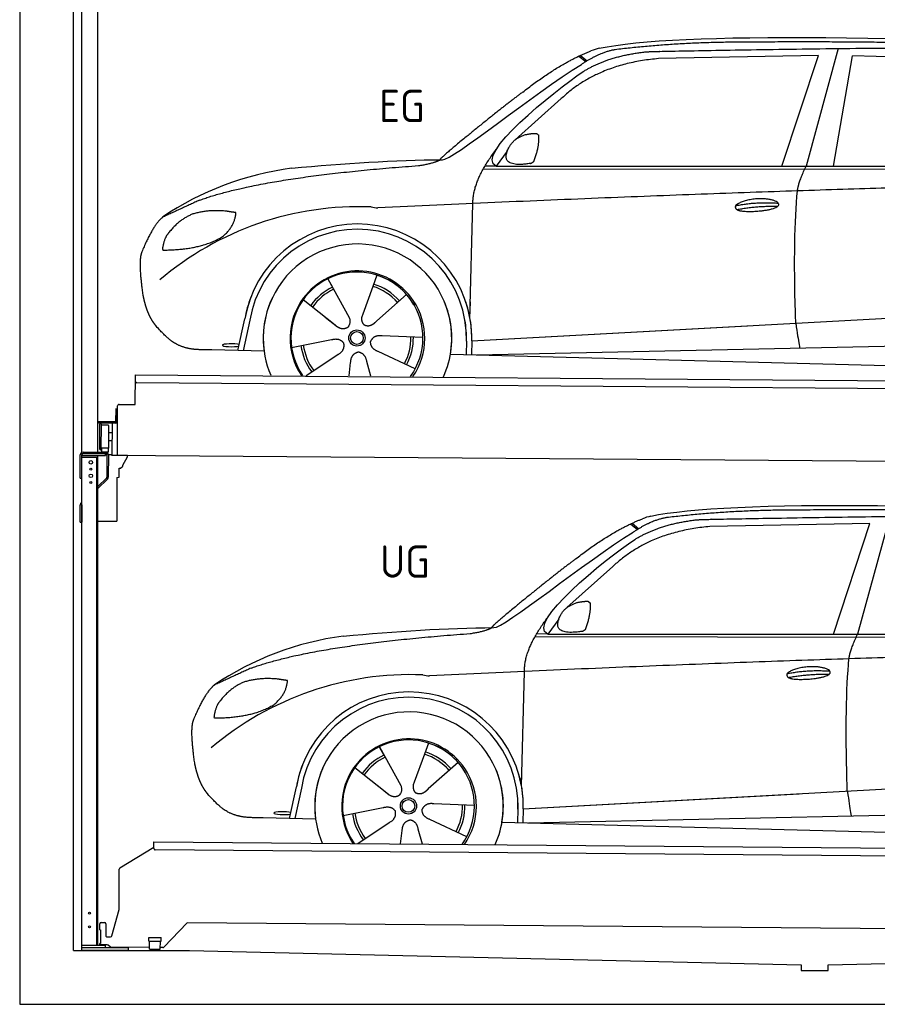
# Model space of a CAD drawing. Header units: millimetres. Extents: x -411 to 6777, y 0 to 6177.
# Tile 1 of 6: x 0 to 3183, y 0 to 3656. Entities that reach past the tile are written whole.
import ezdxf

# ---------------------------------------------------------------- set-up
doc = ezdxf.new("R2010")
doc.units = ezdxf.units.MM
for name, color, linetype, lineweight in [('car', 10, 'Continuous', 25), ('Gebäude', 7, 'Continuous', 25), ('Logo', 7, 'Continuous', 25), ('Plattform', 7, 'Continuous', 25), ('Ständer hinten', 7, 'Continuous', 25)]:
    doc.layers.add(name, color=color, linetype=linetype, lineweight=lineweight)
doc.styles.get("Standard").update_dxf_attribs({"font": 'ISOCP.SHX'})

# ---------------------------------------------------------------- blocks, each defined once
blk = doc.blocks.new('UG Plattfrom Gl550')
at = {"layer": 'Plattform'}
for p, q in [((498.1, 578.8), (498.2, 597.8)), ((498.2, 597.8), (498.3, 603.8)), ((498.3, 603.8), (5435.1, 560.7)), ((371.8, 506.3), (498.1, 583.5)), ((5429.8, 530.7), (503, 573.7)), ((368.7, 352.3), (369.4, 502.1)), ((342.2, 253.9), (368.7, 352.3)), ((297.4, 276.5), (297.6, 298.5)), ((302.6, 303.5), (314.6, 303.4)), ((319.6, 298.3), (319.2, 255.3)), ((621.4, 302.7), (535.3, 212)), ((5347, 261.5), (621.4, 302.7)), ((297.4, 276.5), (299.7, 276.5)), ((299.7, 276.5), (299.3, 225.5)), ((296.9, 220.5), (297, 225.5)), ((325.2, 220.3), (296.9, 220.5)), ((299.3, 225.5), (297, 225.5)), ((324.2, 250.3), (337.3, 250.2)), ((479.6, 234.9), (479.7, 247.9)), ((479.6, 234.9), (524.6, 234.5)), ((479.7, 247.9), (524.7, 247.5)), ((481.8, 204.9), (482.1, 234.9)), ((521.8, 204.6), (522.1, 234.6)), ((524.6, 234.5), (524.7, 247.5)), ((335.5, 213.3), (328.3, 219.2)), ((481.8, 210.9), (338.6, 212.2)), ((481.8, 204.9), (521.8, 204.6)), ((531.7, 210.5), (521.8, 210.6))]:
    blk.add_line(p, q, dxfattribs=at)
for centre, start, end in [((503.1, 578.7), 179.5, 269.5), ((374.4, 502.1), 121.4261, 179.5), ((302.6, 298.5), 89.5, 179.5), ((314.6, 298.4), 359.5, 89.5), ((324.2, 255.3), 179.5, 269.5), ((325.1, 215.3), 50.8402, 89.5), ((337.4, 255.2), 269.5, 344.9258), ((338.6, 217.2), 230.8402, 269.5), ((531.7, 215.5), 269.5, 316.4902)]:
    blk.add_arc(centre, 5, start, end, dxfattribs=at)
blk = doc.blocks.new('Palette EG Gl550')
at = {"layer": 'Plattform'}
for p, q in [((428.6, 2227), (429.5, 2337)), ((429.5, 2337), (5467.3, 2298)), ((5462.1, 2268), (434.2, 2307)), ((356.5, 2210.3), (356.1, 2164.3)), ((363.5, 2210.2), (356.5, 2210.3)), ((358.1, 2163.3), (358.5, 2210.3)), ((362.6, 2037.5), (363.6, 2222.5)), ((368.6, 2227.5), (428.6, 2227)), ((354.1, 2162.3), (292.8, 2162.8)), ((293.1, 2162.8), (293.1, 2157.8)), ((293.1, 2160.8), (355.1, 2160.3)), ((355.1, 2157.3), (293.1, 2157.8)), ((342.6, 2157.4), (341.7, 2037.7)), ((355.1, 2157.3), (355.1, 2160.3)), ((363.1, 2163.2), (358.1, 2163.3)), ((358.2, 2163.3), (363.1, 2163.2)), ((297.3, 2060.5), (298, 2154.5)), ((302, 2154.5), (301.3, 2060.5)), ((330, 2149.4), (329.3, 2065.2)), ((342.3, 2121.9), (329.8, 2122.3)), ((342.1, 2091.7), (329.5, 2091.8)), ((328.9, 2065), (303.9, 2065)), ((303.9, 2065), (303.9, 2050)), ((328.9, 2065), (303.9, 2065)), ((303.9, 2065), (303.9, 2050)), ((303.9, 2050), (328.9, 2050)), ((328.9, 2050), (303.9, 2050)), ((328.9, 2065), (328.9, 2050)), ((328.9, 2065), (328.9, 2050)), ((5465, 1998), (341.7, 2037.7))]:
    blk.add_line(p, q, dxfattribs=at)
for centre, radius, start, end in [((434.3, 2312), 5, 179.556, 269.556), ((368.6, 2222.5), 5, 89.556, 179.556), ((354.1, 2164.3), 2.01, 269.7445, 359.3674), ((355.1, 2163.3), 3, 269.7663, 359.5554), ((355.1, 2163.3), 6, 269.556, 359.556), ((355.1, 2163.3), 6, 269.5566, 359.5553), ((300, 2154.5), 2, 359.3444, 179.3444), ((302.4, 2150.4), 0.4, 179.3444, 271.7264), ((313.4, 1823.4), 326.8, 87.1681, 91.938), ((329.6, 2149.4), 0.4, 359.3444, 86.9565), ((299.3, 2060.5), 2, 179.3444, 359.3444), ((301.7, 2064.6), 0.4, 86.9623, 179.3444), ((302.7, 2073.3), 8.39, 263.3001, 278.0521), ((328.9, 2065.2), 0.4, 267.6536, 359.3444)]:
    blk.add_arc(centre, radius, start, end, dxfattribs=at)
blk = doc.blocks.new('Ständer hinten')
at = {"layer": 'Ständer hinten'}
for p, q in [((229.9, 5062), (229.9, 2048.6)), ((229.9, 5062), (289.9, 5062)), ((289.9, 2050), (289.9, 5062)), ((289.9, 4942), (312.9, 4942)), ((312.9, 4942), (312.9, 4440.7)), ((312.9, 4440.7), (289.9, 4441)), ((230, 2040), (230, 2037)), ((230, 2037), (318.9, 2037)), ((318.9, 2045), (235, 2045)), ((318.9, 2045), (318.9, 2037))]:
    blk.add_line(p, q, dxfattribs=at)
blk = doc.blocks.new('Car_EG')
at = {"layer": 'car'}
for p, q in [((3037.9, 3548.8), (2918.5, 3111.9)), ((2075.4, 3520.6), (2101.4, 3500.1)), ((2081.3, 3523.3), (2106.7, 3503.2)), ((2964.5, 3523), (2370.7, 3511.1)), ((2828.5, 3111.9), (2964.5, 3523)), ((3020.2, 3112), (3091, 3521.1)), ((3792.6, 3504.8), (3091, 3521.1)), ((2009.8, 3362.5), (1839, 3210.1)), ((1809.4, 3167), (1768.3, 3111.3)), ((1768.3, 3111.3), (1727, 3112.4)), ((1768.3, 3111.3), (4420.2, 3112.7)), ((1721.3, 3102.4), (4364.6, 3099.2)), ((1671.2, 2547.6), (1682.3, 2973.1)), ((1325.6, 2707.3), (1310.5, 2665.6)), ((1143.3, 2693.6), (1160.5, 2662.6)), ((1143.5, 2693.6), (1222.8, 2549.9)), ((1310.5, 2665.6), (1273.2, 2562.5)), ((1435.9, 2635.1), (1325, 2537)), ((1052.3, 2616.4), (1171, 2522.3)), ((1671.2, 2547.6), (1672.8, 2608.3)), ((1273.2, 2562.5), (1269.4, 2552.2)), ((1677.7, 2463), (3547.7, 2565.1)), ((810, 2427.3), (835.6, 2544.9)), ((854.1, 2539.5), (829.5, 2426.7)), ((1133.8, 2551.8), (1180.1, 2515.1)), ((1677.7, 2463), (2701.8, 2519)), ((1009, 2438.8), (1157.7, 2467.7)), ((1496.5, 2475.5), (1345.2, 2481.8)), ((1658.1, 2462.4), (1656.8, 2412)), ((1677.7, 2463), (1676.5, 2411.5)), ((1697, 2410.9), (3582.9, 2452.3)), ((907, 2424.7), (712.8, 2429.9)), ((1468.3, 2359.5), (1331, 2423.5)), ((1598.6, 2413.5), (3647.1, 2360.1)), ((1063.5, 2334.5), (1180.5, 2412.2)), ((1222.2, 2333.1), (1228.3, 2382.6)), ((1303.4, 2332.4), (1288.2, 2387.1))]:
    blk.add_line(p, q, dxfattribs=at)
for radius in [30.1, 23.6]:
    blk.add_circle((1251.5, 2473.8), radius, dxfattribs=at)
for centre, radius, start, end in [((2188.5, 3379.2), 174.5, 102.3489, 113.0153), ((1156.1, 1991.5), 1122.3, 97.5147, 123.9129), ((1259.2, 1820.1), 1141.2, 87.724, 130.3913), ((1332, 3074.5), 117.4, 256.4608, 268.6636), ((1253.6, 2472.9), 424.2, 10.1481, 170.2223), ((1253.4, 2472.7), 404.8, 358.5419, 170.499), ((1253.6, 2472.9), 350, 350.2258, 187.9239), ((1251.5, 2473.8), 245, 51.7123, 188.2101), ((1253.6, 2472.9), 250, 34.003, 143.5989), ((1251.5, 2473.8), 245, 30.221, 72.4019), ((1251.5, 2473.8), 209.6, 41.1302, 72.8747), ((1251.5, 2473.8), 209.6, 115.7372, 144.8747), ((1251.5, 2473.8), 200.6, 115.5705, 145.0215), ((1251.5, 2473.8), 200.6, 41.1155, 72.9111), ((1253.6, 2472.9), 424.2, 158.9384, 170.2223), ((1253.6, 2472.9), 350, 154.4856, 203.0931), ((1253.6, 2472.9), 350, 154.4856, 157.347), ((1253.6, 2472.9), 250, 143.5989, 213.5789), ((1251.5, 2473.8), 245, 144.4019, 214.6129), ((1253.6, 2472.9), 250, 143.5989, 147.9713), ((1251.5, 2473.8), 245, 143.0042, 147.4925), ((1251.5, 2473.8), 200.6, 41.1155, 44.3784), ((1251.5, 2473.8), 245, 324.3871, 34.5977), ((1253.6, 2472.9), 250, 325.4211, 34.003), ((1253.6, 2472.9), 250, 29.7422, 34.003), ((1253.6, 2472.9), 350, 350.2258, 23.1163), ((1253.6, 2472.9), 424.2, 358.6661, 18.6635), ((1253.6, 2472.9), 350, 335.9069, 11.3993), ((1253.6, 2472.9), 404.6, 358.5068, 9.6777), ((1253.6, 2472.9), 424.2, 358.6661, 9.1695), ((1251.5, 2473.8), 200.6, 331.5904, 1.0215), ((1251.5, 2473.8), 209.6, 331.7372, 0.8747), ((1251.5, 2473.8), 209.6, 187.7372, 216.8747), ((1251.5, 2473.8), 200.6, 187.5904, 217.0215)]:
    blk.add_arc(centre, radius, start, end, dxfattribs=at)
blk.add_ellipse((785.5, 2446.9), major_axis=(33.6, -0.3), ratio=0.157274, start_param=0.513473, end_param=5.704241, dxfattribs=at)
for points, degree in [([(2151.2, 3549.7), (2438.8, 3611.3), (3323.8, 3598), (4495.8, 3534.7)], 3), ([(2681.9, 3572.1), (2439, 3572), (2209.6, 3544.1)], 2), ([(3646, 3557.4), (3297.8, 3576.8), (2681.9, 3572.1)], 2), ([(1866.9, 3386.8), (2008, 3497.1), (2120.2, 3539.8)], 2), ([(2370.7, 3511.1), (2146.6, 3491.8), (2009.8, 3362.5)], 2), ([(2209.6, 3544.1), (2153.4, 3535.1), (2085, 3489.8)], 2), ([(2091.3, 3463.1), (2185.1, 3520.8), (2320.7, 3536)], 2), ([(1568.6, 3135.8), (1604.3, 3132), (1906.5, 3380.9), (2085, 3489.8)], 3), ([(1768.3, 3111.3), (1685.3, 3151.4), (1979.2, 3387.7), (2091.3, 3463.1)], 3), ([(1866.9, 3386.8), (1785.8, 3326.3), (1683.4, 3242.9), (1554.1, 3137.7), (1560, 3135.7)], 4), ([(1817.6, 3184.6), (1834.1, 3214.9), (1876.9, 3229)], 2), ([(1876.9, 3229), (1905.6, 3234.7), (1918.5, 3233.5)], 2), ([(1908.1, 3129.4), (1929.6, 3182.4), (1927, 3227.3)], 2), ([(1918.5, 3233.5), (1924.5, 3227.4), (1927, 3227.3)], 2), ([(1894.6, 3121.7), (1772.4, 3103), (1817.6, 3184.6)], 2), ([(1682.3, 2973.1), (1679.9, 3056.7), (1768.8, 3174)], 2), ([(667.1, 2985.4), (903.7, 3072), (1480.7, 3113.9)], 2), ([(1009.4, 3104.2), (1205.7, 3122.1), (1390.9, 3135.2), (1568.6, 3135.8)], 3), ([(1480.7, 3113.9), (1533.9, 3121.8), (1559.7, 3134.7)], 2), ([(1894.6, 3121.7), (1900.7, 3123.5), (1908.1, 3129.4)], 2), ([(2886.6, 3020), (2889.7, 3051), (2918.5, 3111.9)], 2), ([(4638.8, 3041), (3762.4, 3069.4), (1329.3, 2957.2)], 2), ([(667.1, 2985.4), (532.9, 2923.5)], 1), ([(2656.5, 2964.7), (2732, 2980.9), (2815.5, 2974.4)], 2), ([(2661.4, 2950.8), (2735.6, 2964.7), (2813.5, 2963.3)], 2), ([(643.1, 2934.4), (590.8, 2913.7), (552.7, 2863.7)], 2), ([(770, 2944.2), (702.5, 2951.9), (643.1, 2934.4)], 2), ([(752.9, 2850.7), (798.9, 2887.7), (802.6, 2939.5)], 2), ([(802.6, 2939.5), (784.9, 2941.6), (770, 2944.2)], 2), ([(532.9, 2923.5), (498.2, 2900.8), (453.2, 2793.7)], 2), ([(552.7, 2863.7), (534.5, 2843.9), (529.7, 2802.6)], 2), ([(531, 2800.3), (675.7, 2800.9), (752.9, 2850.7)], 2), ([(453.2, 2793.7), (446.7, 2777.8), (444.7, 2749.3), (445.7, 2716.9), (456.9, 2633.7)], 4), ([(529.7, 2802.6), (533.1, 2802.5), (531, 2800.3)], 2), ([(1171, 2522.3), (1194.3, 2500.4), (1217.6, 2513.8)], 2), ([(1157.7, 2467.7), (1188.4, 2476.4), (1203, 2453.9)], 2), ([(1180.5, 2412.2), (1208.5, 2427.6), (1203, 2453.9)], 2), ([(1331, 2423.5), (1301, 2434.5), (1302.5, 2461.3)], 2), ([(1345.2, 2481.8), (1313.5, 2485.8), (1302.5, 2461.3)], 2), ([(1228.3, 2382.6), (1229.5, 2414.6), (1255.5, 2421.5)], 2), ([(1288.2, 2387.1), (1282.2, 2418.5), (1255.5, 2421.5)], 2)]:
    blk.add_open_spline(points, degree=degree, dxfattribs=at)
for points, degree, knots in [([(2320.7, 3536), (2347.3, 3538), (2486.7, 3539.9), (3508.2, 3560), (4128.4, 3553.6), (4583.8, 3381), (4560.1, 3207.3)], 4, [0.0821318, 0.0821318, 0.0821318, 0.0821318, 0.0821318, 0.258851, 0.508851, 1, 1, 1, 1, 1]), ([(2880.4, 2528.7), (2879.9, 2542.3), (2879.5, 2555.6), (2879.1, 2568.8), (2873.5, 2758.7), (2876, 2909.1), (2886.6, 3020)], 3, [0, 0, 0, 0, 0.064923, 0.064923, 0.064923, 1, 1, 1, 1]), ([(2656.5, 2964.7), (2660.7, 2969.8), (2681.9, 2985.9), (2764.7, 3005.3), (2879.8, 2968.1), (2770.8, 2940.5), (2686, 2941.9), (2651.7, 2945.8), (2656.5, 2964.7)], 5, [0, 0, 0, 0, 0, 0, 0.300106, 0.500106, 0.700106, 1, 1, 1, 1, 1, 1]), ([(456.9, 2633.7), (457.7, 2629.5), (458.6, 2625.3), (459.5, 2621.1), (460.5, 2617.1), (464, 2602.3), (468, 2588.6), (472.4, 2576.1), (477.3, 2564.8)], 4, [0.4914944, 0.4914944, 0.4914944, 0.4914944, 0.4914944, 0.5422469, 0.5422469, 0.5422469, 0.5422469, 0.728655, 0.728655, 0.728655, 0.728655, 0.728655]), ([(476.9, 2565.5), (478.3, 2562.3), (479.7, 2559.2), (481.1, 2556.2), (482.6, 2553.3), (488.2, 2542.2), (494.2, 2532.8), (500.4, 2524.9), (506.9, 2517.4)], 4, [0.7288005, 0.7288005, 0.7288005, 0.7288005, 0.7288005, 0.7843928, 0.7843928, 0.7843928, 0.7843928, 1, 1, 1, 1, 1]), ([(1222.8, 2549.9), (1224.5, 2545.8), (1225.5, 2541.8), (1225.8, 2537.9), (1226.4, 2529.3), (1223.7, 2521.3), (1217.6, 2513.8)], 3, [0.2167758, 0.2167758, 0.2167758, 0.2167758, 0.4600873, 0.4600873, 0.4600873, 1, 1, 1, 1]), ([(1269.4, 2552.2), (1268.8, 2549), (1268.5, 2546), (1268.6, 2543.1), (1269, 2540.3), (1269.7, 2534.5), (1271.7, 2529.2), (1275.3, 2524.6), (1280.2, 2521.6)], 4, [0.3191838, 0.3191838, 0.3191838, 0.3191838, 0.3191838, 0.5438253, 0.5438253, 0.5438253, 0.5438253, 1, 1, 1, 1, 1]), ([(1325, 2537), (1325, 2537), (1325, 2537), (1325, 2537), (1325, 2537), (1315.9, 2527.3), (1305.2, 2517.4), (1290.9, 2515), (1280.2, 2521.6)], 4, [-0.000003, -0.000003, -0.000003, -0.000003, -0.000003, 0, 0, 0, 0, 1, 1, 1, 1, 1]), ([(2880.4, 2528.7), (2881, 2524), (2881.7, 2519.5), (2882.4, 2515.2), (2883, 2511.2), (2883.5, 2507.3), (2884.1, 2503.5), (2888.6, 2473.3), (2892.2, 2451.2), (2894.7, 2437.2)], 3, [-0.000011, -0.000011, -0.000011, -0.000011, 0.107576, 0.107576, 0.107576, 0.206414, 0.206414, 0.206414, 1, 1, 1, 1]), ([(712.8, 2429.9), (688.1, 2430.6), (632.5, 2427), (596.4, 2440.9), (552.8, 2466), (506.9, 2517.4)], 4, [0, 0, 0, 0, 0, 0.597866, 1, 1, 1, 1, 1])]:
    blk.add_open_spline(points, degree=degree, knots=knots, dxfattribs=at)
blk = doc.blocks.new('Car_147')
at = {"layer": 'car'}
for p, q in [((3229.2, 1811.5), (3109.9, 1374.6)), ((2266.8, 1783.3), (2292.7, 1762.8)), ((2272.6, 1786), (2298, 1765.9)), ((3155.8, 1785.7), (2562, 1773.8)), ((3019.9, 1374.6), (3155.8, 1785.7)), ((2201.2, 1625.2), (2030.4, 1472.8)), ((2000.7, 1429.7), (1959.6, 1374)), ((1912.6, 1365.1), (4556, 1361.9)), ((1959.6, 1374), (1918.4, 1375.1)), ((1959.6, 1374), (4611.6, 1375.4)), ((1862.5, 810.3), (1873.6, 1235.8)), ((1334.7, 956.3), (1351.9, 925.3)), ((1334.8, 956.3), (1414.2, 812.6)), ((1517, 970), (1501.9, 928.3)), ((1501.9, 928.3), (1464.5, 825.2)), ((1243.7, 879.1), (1362.3, 785)), ((1627.3, 897.8), (1516.3, 799.7)), ((1862.5, 810.3), (1864.1, 871)), ((1001.4, 690), (1027, 807.6)), ((1325.2, 814.5), (1371.4, 777.8)), ((1464.5, 825.2), (1460.7, 814.9)), ((1869, 725.7), (3739, 827.8)), ((1045.5, 802.2), (1020.9, 689.4)), ((1869, 725.7), (2893.1, 781.7)), ((1687.9, 738.2), (1536.6, 744.5)), ((1200.4, 701.5), (1349, 730.4)), ((1849.4, 725.1), (1848.1, 674.7)), ((1869, 725.7), (1867.8, 674.2)), ((1888.4, 673.6), (3774.2, 715)), ((1098.3, 687.4), (904.1, 692.6)), ((1254.9, 597.2), (1371.8, 674.9)), ((1659.6, 622.2), (1522.4, 686.2)), ((1789.9, 676.2), (3838.5, 622.8)), ((1413.6, 595.8), (1419.7, 645.3)), ((1494.8, 595.1), (1479.5, 649.8))]:
    blk.add_line(p, q, dxfattribs=at)
for radius in [30.1, 23.6]:
    blk.add_circle((1442.9, 736.5), radius, dxfattribs=at)
for centre, radius, start, end in [((2379.8, 1641.9), 174.5, 102.3489, 113.0153), ((1347.5, 254.1), 1122.3, 97.5147, 123.9129), ((1450.6, 82.8), 1141.2, 87.724, 130.3913), ((1523.4, 1337.2), 117.4, 256.4608, 268.6636), ((1445, 735.6), 424.2, 10.1481, 170.2223), ((1444.7, 735.4), 404.8, 358.5419, 170.499), ((1445, 735.6), 350, 350.2258, 187.9239), ((1442.9, 736.5), 245, 51.7123, 188.2101), ((1445, 735.6), 250, 34.003, 143.5989), ((1442.9, 736.5), 245, 30.221, 72.4019), ((1442.9, 736.5), 209.6, 115.7372, 144.8747), ((1442.9, 736.5), 200.6, 115.5705, 145.0215), ((1442.9, 736.5), 200.6, 41.1155, 72.9111), ((1442.9, 736.5), 209.6, 41.1302, 72.8747), ((1445, 735.6), 424.2, 158.9384, 170.2223), ((1445, 735.6), 350, 154.4856, 203.0931), ((1445, 735.6), 350, 154.4856, 157.347), ((1445, 735.6), 250, 143.5989, 213.5789), ((1442.9, 736.5), 245, 144.4019, 214.6129), ((1445, 735.6), 250, 143.5989, 147.9713), ((1442.9, 736.5), 245, 143.0042, 147.4925), ((1442.9, 736.5), 200.6, 41.1155, 44.3784), ((1442.9, 736.5), 245, 324.3871, 34.5977), ((1445, 735.6), 250, 325.4211, 34.003), ((1445, 735.6), 250, 29.7422, 34.003), ((1445, 735.6), 350, 350.2258, 23.1163), ((1445, 735.6), 424.2, 358.6661, 18.6635), ((1445, 735.6), 350, 335.9069, 11.3993), ((1445, 735.6), 404.6, 358.5068, 9.6777), ((1445, 735.6), 424.2, 358.6661, 9.1695), ((1442.9, 736.5), 200.6, 331.5904, 1.0215), ((1442.9, 736.5), 209.6, 331.7372, 0.8747), ((1442.9, 736.5), 209.6, 187.7372, 216.8747), ((1442.9, 736.5), 200.6, 187.5904, 217.0215)]:
    blk.add_arc(centre, radius, start, end, dxfattribs=at)
blk.add_ellipse((976.9, 709.6), major_axis=(33.6, -0.3), ratio=0.157274, start_param=0.513473, end_param=5.704241, dxfattribs=at)
for points, degree in [([(2342.5, 1812.4), (2630.1, 1874), (3515.1, 1860.7), (4687.1, 1797.4)], 3), ([(2873.2, 1834.8), (2630.4, 1834.7), (2401, 1806.8)], 2), ([(3837.4, 1820.1), (3489.2, 1839.5), (2873.2, 1834.8)], 2), ([(2058.2, 1649.5), (2199.3, 1759.8), (2311.6, 1802.5)], 2), ([(2401, 1806.8), (2344.7, 1797.8), (2276.3, 1752.5)], 2), ([(2282.7, 1725.8), (2376.5, 1783.5), (2512.1, 1798.7)], 2), ([(2562, 1773.8), (2337.9, 1754.5), (2201.2, 1625.2)], 2), ([(1760, 1398.5), (1795.6, 1394.7), (2097.9, 1643.6), (2276.3, 1752.5)], 3), ([(1959.6, 1374), (1876.6, 1414.1), (2170.6, 1650.4), (2282.7, 1725.8)], 3), ([(2058.2, 1649.5), (1977.1, 1589), (1874.8, 1505.6), (1745.4, 1400.4), (1751.4, 1398.4)], 4), ([(2009, 1447.3), (2025.5, 1477.6), (2068.2, 1491.7)], 2), ([(2068.2, 1491.7), (2096.9, 1497.4), (2109.8, 1496.2)], 2), ([(2099.5, 1392.1), (2120.9, 1445.1), (2118.3, 1490)], 2), ([(2109.8, 1496.2), (2115.9, 1490.1), (2118.3, 1490)], 2), ([(1873.6, 1235.8), (1871.3, 1319.4), (1960.2, 1436.7)], 2), ([(2086, 1384.4), (1963.8, 1365.7), (2009, 1447.3)], 2), ([(1200.7, 1366.9), (1397, 1384.8), (1582.2, 1397.9), (1760, 1398.5)], 3), ([(1672.1, 1376.6), (1725.2, 1384.5), (1751.1, 1397.4)], 2), ([(2086, 1384.4), (2092, 1386.2), (2099.5, 1392.1)], 2), ([(858.5, 1248.1), (1095.1, 1334.7), (1672.1, 1376.6)], 2), ([(3077.9, 1282.7), (3081.1, 1313.7), (3109.9, 1374.6)], 2), ([(4830.2, 1303.7), (3953.8, 1332.1), (1520.6, 1219.9)], 2), ([(858.5, 1248.1), (724.2, 1186.2)], 1), ([(961.4, 1206.9), (893.8, 1214.6), (834.4, 1197.1)], 2), ([(994, 1202.2), (976.3, 1204.3), (961.4, 1206.9)], 2), ([(2847.8, 1227.4), (2923.4, 1243.6), (3006.8, 1237.1)], 2), ([(2852.8, 1213.5), (2926.9, 1227.4), (3004.8, 1226)], 2), ([(724.2, 1186.2), (689.6, 1163.5), (644.6, 1056.4)], 2), ([(834.4, 1197.1), (782.1, 1176.4), (744.1, 1126.4)], 2), ([(944.2, 1113.4), (990.3, 1150.4), (994, 1202.2)], 2), ([(744.1, 1126.4), (725.8, 1106.6), (721.1, 1065.3)], 2), ([(722.4, 1063), (867.1, 1063.6), (944.2, 1113.4)], 2), ([(721.1, 1065.3), (724.5, 1065.2), (722.4, 1063)], 2), ([(644.6, 1056.4), (638.1, 1040.5), (636, 1012), (637.1, 979.6), (648.2, 896.4)], 4), ([(1362.3, 785), (1385.6, 763.1), (1409, 776.5)], 2), ([(1349, 730.4), (1379.8, 739.1), (1394.4, 716.6)], 2), ([(1536.6, 744.5), (1504.9, 748.5), (1493.9, 724)], 2), ([(1371.8, 674.9), (1399.8, 690.3), (1394.4, 716.6)], 2), ([(1522.4, 686.2), (1492.4, 697.2), (1493.9, 724)], 2), ([(1419.7, 645.3), (1420.9, 677.3), (1446.8, 684.2)], 2), ([(1479.5, 649.8), (1473.5, 681.2), (1446.8, 684.2)], 2)]:
    blk.add_open_spline(points, degree=degree, dxfattribs=at)
for points, degree, knots in [([(2512.1, 1798.7), (2538.6, 1800.7), (2678.1, 1802.6), (3699.5, 1822.7), (4319.8, 1816.3), (4775.2, 1643.7), (4751.5, 1470)], 4, [0.0821318, 0.0821318, 0.0821318, 0.0821318, 0.0821318, 0.258851, 0.508851, 1, 1, 1, 1, 1]), ([(3071.7, 791.4), (3071.2, 805), (3070.8, 818.3), (3070.4, 831.5), (3064.8, 1021.4), (3067.3, 1171.8), (3077.9, 1282.7)], 3, [0, 0, 0, 0, 0.064923, 0.064923, 0.064923, 1, 1, 1, 1]), ([(2847.8, 1227.4), (2852.1, 1232.5), (2873.2, 1248.6), (2956.1, 1268), (3071.1, 1230.8), (2962.2, 1203.2), (2877.4, 1204.6), (2843.1, 1208.5), (2847.8, 1227.4)], 5, [0, 0, 0, 0, 0, 0, 0.300106, 0.500106, 0.700106, 1, 1, 1, 1, 1, 1]), ([(648.2, 896.4), (649.1, 892.2), (650, 888), (650.9, 883.8), (651.9, 879.8), (655.4, 865), (659.4, 851.3), (663.8, 838.8), (668.6, 827.5)], 4, [0.4914944, 0.4914944, 0.4914944, 0.4914944, 0.4914944, 0.5422469, 0.5422469, 0.5422469, 0.5422469, 0.728655, 0.728655, 0.728655, 0.728655, 0.728655]), ([(668.3, 828.2), (669.7, 825), (671.1, 821.9), (672.5, 818.9), (673.9, 816), (679.6, 804.9), (685.5, 795.5), (691.8, 787.6), (698.3, 780.1)], 4, [0.7288005, 0.7288005, 0.7288005, 0.7288005, 0.7288005, 0.7843928, 0.7843928, 0.7843928, 0.7843928, 1, 1, 1, 1, 1]), ([(1414.2, 812.6), (1415.9, 808.5), (1416.8, 804.5), (1417.1, 800.6), (1417.8, 792), (1415.1, 784), (1409, 776.5)], 3, [0.2167758, 0.2167758, 0.2167758, 0.2167758, 0.4600873, 0.4600873, 0.4600873, 1, 1, 1, 1]), ([(1460.7, 814.9), (1460.2, 811.7), (1459.9, 808.7), (1460, 805.8), (1460.3, 803), (1461.1, 797.2), (1463.1, 791.9), (1466.6, 787.3), (1471.5, 784.3)], 4, [0.3191838, 0.3191838, 0.3191838, 0.3191838, 0.3191838, 0.5438253, 0.5438253, 0.5438253, 0.5438253, 1, 1, 1, 1, 1]), ([(904.1, 692.6), (879.5, 693.3), (823.8, 689.7), (787.8, 703.6), (744.1, 728.7), (698.3, 780.1)], 4, [0, 0, 0, 0, 0, 0.597866, 1, 1, 1, 1, 1]), ([(1516.3, 799.7), (1516.3, 799.7), (1516.3, 799.7), (1516.3, 799.7), (1516.3, 799.7), (1507.2, 790), (1496.6, 780.1), (1482.3, 777.7), (1471.5, 784.3)], 4, [-0.000003, -0.000003, -0.000003, -0.000003, -0.000003, 0, 0, 0, 0, 1, 1, 1, 1, 1]), ([(3071.7, 791.4), (3072.4, 786.7), (3073.1, 782.2), (3073.7, 777.9), (3074.3, 773.9), (3074.9, 770), (3075.5, 766.2), (3080, 736), (3083.5, 713.9), (3086, 699.9)], 3, [-0.000011, -0.000011, -0.000011, -0.000011, 0.107576, 0.107576, 0.107576, 0.206414, 0.206414, 0.206414, 1, 1, 1, 1])]:
    blk.add_open_spline(points, degree=degree, knots=knots, dxfattribs=at)
blk = doc.blocks.new('Gebäude_335_GT185')
at = {"layer": 'Gebäude'}
for p, q in [((0, 5600), (0, 0)), ((200, 200), (200, 5400)), ((200, 200), (630.1, 200)), ((630.1, 200), (2900, 146.1)), ((3000, 146.1), (5231.6, 200)), ((2900, 146.1), (2900, 126.1)), ((2900, 126.1), (3000, 126.1)), ((3000, 126.1), (3000, 146.1)), ((0, 0), (5900, 0))]:
    blk.add_line(p, q, dxfattribs=at)
blk = doc.blocks.new('Ständer_hinten_GT185')
at = {"layer": 'Ständer hinten'}
for p, q in [((235, 2050), (319, 2050)), ((225, 1954), (225, 2040)), ((230, 200), (230, 2040)), ((319, 2037), (230, 2037)), ((230, 2032), (290, 2032)), ((319, 2045), (235, 2045)), ((285, 2032), (285, 218)), ((290, 218), (290, 2037)), ((225, 1954), (230, 1954)), ((290, 1922.1), (322.5, 1953.6)), ((325.8, 1950), (290, 1915.2)), ((360, 1956.3), (360, 1794)), ((230, 1854.9), (225, 1854.9)), ((225, 1790), (225, 1854.9)), ((228.1, 1862.1), (230, 1864)), ((230, 1854.9), (230, 1790)), ((290, 1794), (360, 1794)), ((225, 1790), (230, 1790)), ((319, 218), (230, 218)), ((404, 210), (230, 210)), ((404, 200), (230, 200)), ((319, 210), (319, 218)), ((404, 200), (404, 210))]:
    blk.add_line(p, q, dxfattribs=at)
at = {"layer": 'Ständer hinten', "color": 0}
for p, q in [((319, 2037), (319, 2045)), ((324, 2040), (324, 1957.2)), ((329, 2040), (328.9, 1957.1)), ((341.8, 2039.5), (329, 2040.6)), ((341.8, 2037.7), (341.8, 2039.5)), ((399.8, 2037.2), (341.8, 2037.7)), ((383, 2001.9), (399.7, 2032.7)), ((399.7, 2032.7), (399.8, 2037.2)), ((369, 1957), (369, 1990.5)), ((369, 1990.5), (374, 1990.5)), ((374, 1990.5), (382.9, 1997.4)), ((382.9, 1997.4), (383, 1997.8)), ((383, 1997.8), (383, 2001.9)), ((360, 1956.3), (369, 1957))]:
    blk.add_line(p, q, dxfattribs=at)
at = {"layer": 'Ständer hinten'}
for centre, radius in [((264, 2012), 6.5), ((264, 1987), 3.7), ((264, 1962), 6.5), ((264, 1937), 3.7), ((258.6, 338), 3.7), ((258.6, 288), 3.7)]:
    blk.add_circle(centre, radius, dxfattribs=at)
for centre, radius, start in [((235, 2040), 10, 90), ((235, 2040), 5, 90), ((235, 1854.9), 10, 134.1186)]:
    blk.add_arc(centre, radius, start, 180, dxfattribs=at)
at = {"layer": 'Ständer hinten', "color": 0}
for centre, radius, start, end in [((319, 2040), 10, 0.0086, 89.9915), ((319, 2040), 5, 0, 90), ((319, 1957.2), 5, 314.0428, 0), ((318.9, 1957.1), 10, 314.1186, 0)]:
    blk.add_arc(centre, radius, start, end, dxfattribs=at)

msp = doc.modelspace()

# ---------------------------------------------------------------- block references
for name in ['Gebäude_335_GT185', 'Car_EG', 'Car_147']:
    msp.add_blockref(name, (0, 0))
at = {"layer": 'Plattform'}
for name in ['Palette EG Gl550', 'UG Plattfrom Gl550']:
    msp.add_blockref(name, (0, 0), dxfattribs=at)
at = {"layer": 'Ständer hinten'}
for name in ['Ständer hinten', 'Ständer_hinten_GT185']:
    msp.add_blockref(name, (0, 0), dxfattribs=at)

# ---------------------------------------------------------------- texts
msp.add_text('UG', height=120).set_placement((1337.66, 1583.58))
at = {"layer": 'Logo'}
msp.add_text('EG', height=120, dxfattribs=at).set_placement((1334, 3275.32))

doc.saveas('drawing.dxf')
